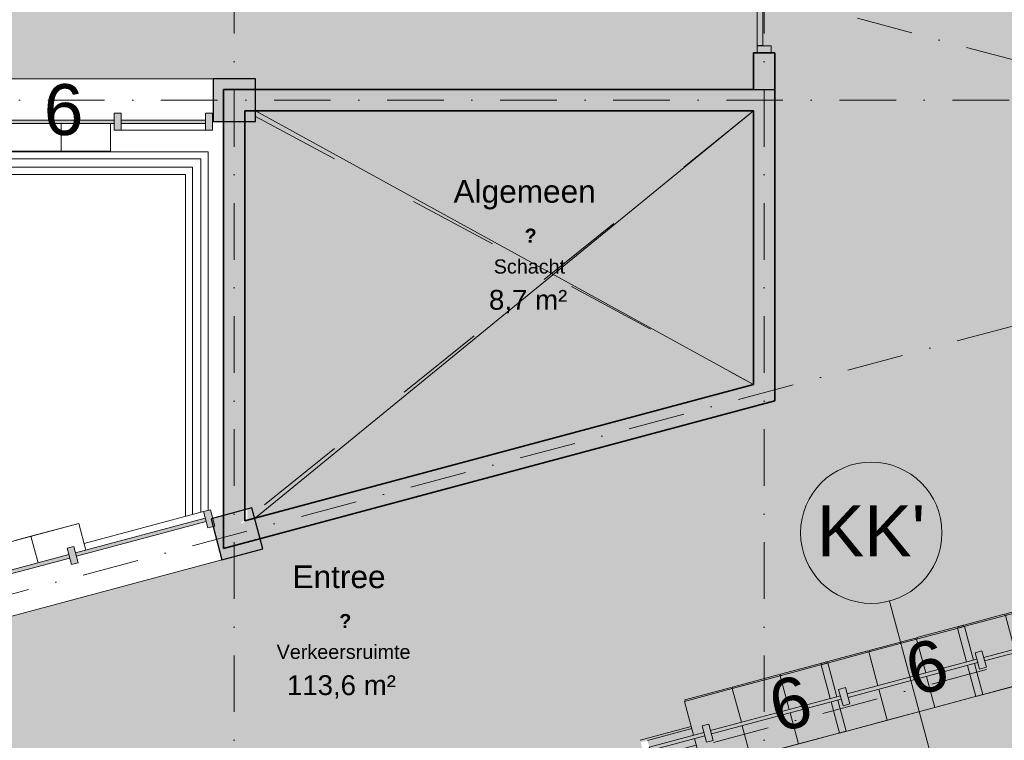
# Model space of a CAD drawing. Header units: millimetres. Extents: x -2530 to 151695, y -8763 to 71774.
# Tile 142 of 217: x 126982 to 133948, y 24169 to 29270. Entities that reach past the tile are written whole.
import ezdxf

# ---------------------------------------------------------------- set-up
doc = ezdxf.new("R2010")
doc.units = ezdxf.units.MM
doc.linetypes.add('Dash', pattern=[1270, 635, -635])
doc.linetypes.add('RR_Level', pattern=[800, 400, -200, 0, -200])
for name, color, linetype, lineweight in [('A-____-NOTE-TEXT', 131, 'Continuous', 13), ('A-AREA-____-IDEN', 2, 'Continuous', 13), ('A-AREA-____-PATT', 32, 'Continuous', 9), ('A-DETL-____-OTLN', 90, 'Continuous', 13), ('A-DOOR-____-MCUT', 31, 'Continuous', 13), ('A-DOOR-____-OTLN', 31, 'Continuous', 18), ('A-FLOR-HRAL-OTLN', 11, 'Continuous', 13), ('A-GENM-____-OTLN', 13, 'Continuous', 13), ('A-GLAZ-CURT-MCUT', 52, 'Continuous', 13), ('A-GLAZ-CURT-OTLN', 52, 'Continuous', 13), ('A-GLAZ-CWMG-MCUT', 51, 'Continuous', 13), ('A-GLAZ-CWMG-OTLN', 51, 'Continuous', 13), ('A-WALL-____-MCUT', 113, 'Continuous', 35), ('A-WALL-____-OTLN', 113, 'Continuous', 18), ('A-WALL-____-PATT', 111, 'Continuous', 35), ('I-FURN-PNLS-OTLN', 30, 'Continuous', 13), ('S-COLS-____-MCUT', 52, 'Continuous', 25), ('S-COLS-____-OTLN', 52, 'Continuous', 18), ('S-GRID-____-IDEN', 1, 'Continuous', 13), ('S-GRID-____-OTLN', 1, 'Continuous', 9)]:
    doc.layers.add(name, color=color, linetype=linetype, lineweight=lineweight)
doc.styles.add('Arial', font='arial.ttf', dxfattribs={"height": 360})
doc.styles.add('Arial_1', font='arial.ttf', dxfattribs={"height": 100})
doc.styles.add('Arial_B', font='txt', dxfattribs={"height": 160})
doc.styles.add('Arial_B_1', font='txt', dxfattribs={"height": 100})
doc.styles.add('Arial_I', font='txt', dxfattribs={"height": 140})

# ---------------------------------------------------------------- blocks, each defined once
blk = doc.blocks.new('NLRS_28_SC_LIB_kolom recht_generiek_ISR - kolom beton_ONTWERP-6193513-plot_V1 Copy 1')
at = {"layer": 'S-COLS-____-OTLN', "lineweight": 13}
blk.add_hatch(color=256, dxfattribs=at).paths.add_polyline_path([(150, -150), (150, 150), (-150, 150), (-150, -150)])
at = {"layer": 'S-COLS-____-MCUT'}
for p, q in [((150, 150), (-150, 150)), ((-150, 150), (-150, -150)), ((150, -150), (150, 150)), ((-150, -150), (150, -150))]:
    blk.add_line(p, q, dxfattribs=at)
blk = doc.blocks.new('NLRS_28_SC_LIB_kolom recht_generiek_ISR - kolom beton_ONTWERP-6193514-plot_V1 Copy 1')
at = {"layer": 'S-COLS-____-OTLN', "lineweight": 13}
blk.add_hatch(color=256, dxfattribs=at).paths.add_polyline_path([(150, 150), (-150, 150), (-150, -150), (-115, -150), (-54.8, 75), (-49.3, -150), (150, -150), (150, 120.7)])
at = {"layer": 'S-COLS-____-MCUT'}
for p, q in [((150, 150), (-150, 150)), ((-150, 150), (-150, -150)), ((150, -150), (150, 150)), ((-150, -150), (150, -150))]:
    blk.add_line(p, q, dxfattribs=at)
blk = doc.blocks.new('NLRS_21_CWM_UN_rechthoek_GEN - 67x114-6173878-plot_V1 Copy 1')
at = {"layer": 'A-GLAZ-CWMG-OTLN'}
blk.add_hatch(color=127, dxfattribs=at).paths.add_polyline_path([(-50, 60), (0, 60), (0, -60), (-50, -60), (-50, -3)])
at = {"layer": 'A-GLAZ-CWMG-MCUT'}
for p, q in [((-50, 60), (0, 60)), ((-50, -60), (-50, 60)), ((0, 60), (0, -60)), ((0, -60), (-50, -60))]:
    blk.add_line(p, q, dxfattribs=at)
blk = doc.blocks.new('NLRS_21_CWP_UN_system_panel_GEN - oz_glas-6173877-plot_V1 Copy 1')
at = {"layer": 'A-GLAZ-CURT-OTLN'}
blk.add_hatch(color=127, dxfattribs=at).paths.add_polyline_path([(475, 12.5), (-475, 11.9), (-475, -12.5), (475, -12.5)])
at = {"layer": 'A-GLAZ-CURT-MCUT'}
for p, q in [((475, 12.5), (-475, 12.5)), ((-475, 12.5), (-475, -12.5)), ((475, -12.5), (475, 12.5)), ((-475, -12.5), (475, -12.5))]:
    blk.add_line(p, q, dxfattribs=at)
blk = doc.blocks.new('NLRS_21_CWP_UN_system_panel_GEN - oz_glas-6173884-plot_V1 Copy 1')
at = {"layer": 'A-GLAZ-CURT-OTLN'}
blk.add_hatch(color=127, dxfattribs=at).paths.add_polyline_path([(281.5, -12.5), (298.5, -12.5), (298.5, 12.5), (-298.5, 12.5), (-298.5, -12.5)])
at = {"layer": 'A-GLAZ-CURT-MCUT'}
for p, q in [((298.5, 12.5), (-298.5, 12.5)), ((-298.5, 12.5), (-298.5, -12.5)), ((298.5, -12.5), (298.5, 12.5)), ((-298.5, -12.5), (298.5, -12.5))]:
    blk.add_line(p, q, dxfattribs=at)
blk = doc.blocks.new('NLRS_21_CWM_UN_rechthoek_GEN - 67x114-6070160-plot_V1 Copy 1')
at = {"layer": 'A-GLAZ-CWMG-OTLN'}
blk.add_line((128297, 28487), (127700, 28487), dxfattribs=at)
blk = doc.blocks.new('NLRS_21_CWM_UN_rechthoek_GEN - 67x114-V8-plot_V1 Copy 1')
at = {"layer": 'A-GLAZ-CWMG-OTLN'}
blk.add_hatch(color=127, dxfattribs=at).paths.add_polyline_path([(25, 60), (25, -60), (-25, -60), (-25, 60), (0, 60)])
at = {"layer": 'A-GLAZ-CWMG-MCUT'}
for p, q in [((-25, 60), (25, 60)), ((-25, -60), (-25, 60)), ((25, 60), (25, -60)), ((25, -60), (-25, -60))]:
    blk.add_line(p, q, dxfattribs=at)
blk = doc.blocks.new('NLRS_21_CWM_UN_rechthoek_GEN - 67x114-V9-plot_V1 Copy 1')
at = {"layer": 'A-GLAZ-CWMG-OTLN'}
blk.add_line((119575, 28487), (118700, 28487), dxfattribs=at)
blk = doc.blocks.new('NLRS_21_CWM_UN_rechthoek_GEN - 67x114-6173879-plot_V1 Copy 1')
at = {"layer": 'A-GLAZ-CWMG-OTLN'}
blk.add_hatch(color=127, dxfattribs=at).paths.add_polyline_path([(-50, 60), (-50, -60), (0, -60), (0, 60)])
at = {"layer": 'A-GLAZ-CWMG-MCUT'}
for p, q in [((0, 60), (-50, 60)), ((-50, 60), (-50, -60)), ((0, -60), (0, 60)), ((-50, -60), (0, -60))]:
    blk.add_line(p, q, dxfattribs=at)
blk = doc.blocks.new('Lockers vide9 - Lockers vide-6077392-plot_V1 Copy 1')
at = {"layer": 'A-GENM-____-OTLN'}
for p, q in [((108484.9, 28850), (113358.2, 28850)), ((113358.2, 28850), (108484.9, 28850))]:
    blk.add_line(p, q, dxfattribs=at)
blk = doc.blocks.new('Lockers vide10 - Lockers vide-6077449-plot_V1 Copy 1')
at = {"layer": 'A-GENM-____-OTLN'}
for p, q in [((118650, 28850), (123350, 28850)), ((123350, 28850), (118650, 28850)), ((123347, 28550), (123350, 28550)), ((123347, 28547), (123350, 28547)), ((123350, 28547), (123350, 28550))]:
    blk.add_line(p, q, dxfattribs=at)
blk = doc.blocks.new('Railing - Railing-6206796-plot_V1 Copy 1')
at = {"layer": 'A-FLOR-HRAL-OTLN'}
for p, q in [((128314.6, 28334.6), (125580, 28334.6)), ((128264.6, 28284.6), (125580, 28284.6)), ((128264.6, 25782.7), (128264.6, 28284.6)), ((128314.6, 25796.1), (128314.6, 28334.6)), ((128204.6, 28224.6), (125580, 28224.6)), ((128204.6, 25766.6), (128204.6, 28224.6)), ((128154.6, 28174.6), (125580, 28174.6)), ((128154.6, 25753.2), (128154.6, 28174.6))]:
    blk.add_line(p, q, dxfattribs=at)
blk = doc.blocks.new('32_dubbele deur_ontwerpers - 2315 x 1600-6437048-plot_V1 Copy 1')
at = {"layer": 'A-DOOR-____-MCUT'}
for p, q in [((-852, 50), (-802, 50)), ((-802, 50), (-802, -50)), ((802, 50), (852, 50)), ((802, -50), (802, 50)), ((-802, -50), (-852, -50)), ((852, -50), (802, -50))]:
    blk.add_line(p, q, dxfattribs=at)
at = {"layer": 'A-DOOR-____-OTLN'}
for p, q in [((0, -10), (0, 500)), ((0, -500), (0, -50))]:
    blk.add_line(p, q, dxfattribs=at)
blk = doc.blocks.new('deurblad_abstract_linksdraaiend - deurblad_abstract_linksdraaiend-6437109-plot_V1 Copy 1')
at = {"layer": 'A-DOOR-____-OTLN', "lineweight": 13}
for p, q in [((132200, 29087.5), (132200, 29887.5)), ((132240, 29887.5), (132200, 29887.5)), ((132240, 29887.5), (132240, 29087.5)), ((132200, 29087.5), (132240, 29087.5))]:
    blk.add_line(p, q, dxfattribs=at)
blk = doc.blocks.new('draairichting - draairichting_links-6437113-plot_V1 Copy 1')
at = {"layer": 'A-DOOR-____-MCUT'}
blk.add_line((132200, 29097.5), (132200, 29887.5), dxfattribs=at)
blk = doc.blocks.new('NLRS_21_CWP_UN_system_panel_GEN - oz_glas-6242613-plot_V1 Copy 1')
at = {"layer": 'A-GLAZ-CURT-OTLN'}
blk.add_hatch(color=127, dxfattribs=at).paths.add_polyline_path([(200, 12.5), (-200, 12.5), (-200, -12.5), (200, -12.5)])
at = {"layer": 'A-GLAZ-CURT-MCUT'}
for p, q in [((200, 12.5), (-200, 12.5)), ((-200, 12.5), (-200, -12.5)), ((200, -12.5), (200, 12.5)), ((-200, -12.5), (200, -12.5))]:
    blk.add_line(p, q, dxfattribs=at)
blk = doc.blocks.new('NLRS_21_CWM_UN_rechthoek_GEN - 67x114-6202270-plot_V1 Copy 1')
at = {"layer": 'A-GLAZ-CWMG-OTLN'}
for p, q in [((131423.7, 24167.3), (131737.6, 24251.4)), ((131454.8, 24051.4), (131768.7, 24135.5))]:
    blk.add_line(p, q, dxfattribs=at)
blk = doc.blocks.new('NLRS_82_FUS_UN_lockers_GEN - 2 hoog-V179-plot_V1 Copy 1')
at = {"layer": 'I-FURN-PNLS-OTLN', "lineweight": 9}
for p, q in [((0, 0), (1050, 0)), ((0, -227.5), (0, 0)), ((0, 0), (350, 0)), ((350, -227.5), (350, 0)), ((350, 0), (700, 0)), ((350, 0), (350, -227.5)), ((700, -227.5), (700, 0)), ((700, 0), (1050, 0)), ((700, 0), (700, -227.5)), ((1050, 0), (1050, -227.5)), ((0, 0), (1050, 0)), ((0, -500), (0, -252.5)), ((350, -500), (350, -252.5)), ((350, -252.5), (350, -500)), ((700, -500), (700, -252.5)), ((700, -252.5), (700, -500)), ((1050, -252.5), (1050, -500)), ((0, -500), (350, -500)), ((5, -500), (5, -510)), ((345, -510), (5, -510)), ((345, -500), (345, -510)), ((350, -500), (700, -500)), ((355, -500), (355, -510)), ((695, -510), (355, -510)), ((695, -500), (695, -510)), ((700, -500), (1050, -500)), ((705, -500), (705, -510)), ((1045, -510), (705, -510)), ((1045, -500), (1045, -510))]:
    blk.add_line(p, q, dxfattribs=at)
blk = doc.blocks.new('NLRS_82_FUS_UN_lockers_GEN - 2 hoog-V180-plot_V1 Copy 1')
at = {"layer": 'I-FURN-PNLS-OTLN', "lineweight": 9}
for p, q in [((0, 0), (1050, 0)), ((0, -227.5), (0, 0)), ((0, 0), (350, 0)), ((350, -227.5), (350, 0)), ((350, 0), (700, 0)), ((350, 0), (350, -227.5)), ((700, -227.5), (700, 0)), ((700, 0), (1050, 0)), ((700, 0), (700, -227.5)), ((1050, 0), (1050, -227.5)), ((0, 0), (1050, 0)), ((0, -500), (0, -252.5)), ((350, -500), (350, -252.5)), ((350, -252.5), (350, -500)), ((700, -500), (700, -252.5)), ((700, -252.5), (700, -500)), ((1050, -252.5), (1050, -500)), ((0, -500), (350, -500)), ((5, -500), (5, -510)), ((345, -510), (5, -510)), ((345, -500), (345, -510)), ((350, -500), (700, -500)), ((355, -500), (355, -510)), ((695, -510), (355, -510)), ((695, -500), (695, -510)), ((700, -500), (1050, -500)), ((705, -500), (705, -510)), ((1045, -510), (705, -510)), ((1045, -500), (1045, -510))]:
    blk.add_line(p, q, dxfattribs=at)
blk = doc.blocks.new('NLRS_82_FUS_UN_lockers_GEN - 2 hoog-V181-plot_V1 Copy 1')
at = {"layer": 'I-FURN-PNLS-OTLN', "lineweight": 9}
for p, q in [((0, 0), (1050, 0)), ((0, -227.5), (0, 0)), ((0, 0), (350, 0)), ((350, -227.5), (350, 0)), ((350, 0), (700, 0)), ((350, 0), (350, -227.5)), ((700, -227.5), (700, 0)), ((700, 0), (1050, 0)), ((700, 0), (700, -227.5)), ((1050, 0), (1050, -227.5)), ((0, 0), (1050, 0)), ((0, -500), (0, -252.5)), ((350, -500), (350, -252.5)), ((350, -252.5), (350, -500)), ((700, -500), (700, -252.5)), ((700, -252.5), (700, -500)), ((1050, -252.5), (1050, -500)), ((0, -500), (350, -500)), ((5, -500), (5, -510)), ((345, -510), (5, -510)), ((345, -500), (345, -510)), ((350, -500), (700, -500)), ((355, -500), (355, -510)), ((695, -510), (355, -510)), ((695, -500), (695, -510)), ((700, -500), (1050, -500)), ((705, -500), (705, -510)), ((1045, -510), (705, -510)), ((1045, -500), (1045, -510))]:
    blk.add_line(p, q, dxfattribs=at)
blk = doc.blocks.new('NLRS_82_FUS_UN_lockers_GEN - 2 hoog-V184-plot_V1 Copy 1')
at = {"layer": 'I-FURN-PNLS-OTLN', "lineweight": 9}
for p, q in [((0, 0), (1050, 0)), ((0, -194.5), (0, 0)), ((0, 0), (350, 0)), ((350, -194.5), (350, 0)), ((350, 0), (700, 0)), ((350, 0), (350, -194.5)), ((700, -194.5), (700, 0)), ((700, 0), (1050, 0)), ((700, 0), (700, -194.5)), ((1050, 0), (1050, -194.5)), ((0, 0), (1050, 0))]:
    blk.add_line(p, q, dxfattribs=at)
blk = doc.blocks.new('Grid - r_2_5mm-300571-plot_V1 Copy 1')
at = {"layer": 'S-GRID-____-IDEN'}
blk.add_circle((0, 0), 2.5, dxfattribs=at)

msp = doc.modelspace()

# ---------------------------------------------------------------- hatches: boundary and pattern name
at = {"layer": 'A-AREA-____-PATT', "transparency": 33554509}
h = msp.add_hatch(color=50, dxfattribs=at)
h.paths.add_polyline_path([(104444.0546, 16808.1957), (105361.688, 17054.0593), (105349.3948, 17099.941), (105397.6913, 17112.8812), (105409.9845, 17066.9995), (106327.6179, 17312.8631), (106315.3247, 17358.7448), (106363.6212, 17371.685), (106375.9144, 17325.8033), (106669.5482, 17404.9627), (106657.3764, 17450.3914), (106705.6729, 17463.3316), (106701.7908, 17477.816), (106701.7795, 17477.8581), (106643.6747, 17694.7085), (106716.1191, 17714.1199), (106275.0915, 19360.0575), (106202.647, 19340.6461), (106105.7193, 19702.3853), (106178.1637, 19721.7967), (105163.7444, 23507.6611), (105091.3, 23488.2496), (105053.4321, 23629.5744), (105125.8766, 23648.9858), (105078.5044, 23825.7811), (105000.8766, 23825.7811), (105000.8766, 24115.4922), (104597.455, 25621.0821), (104525.0105, 25601.6707), (104451.5629, 25875.7811), (104529.2086, 25875.7811), (103835.5984, 28464.3694), (103763.154, 28444.9579), (103674.7195, 28775), (103984.8752, 28775), (103984.8752, 28700), (105524.8752, 28700), (105524.8752, 28775), (106080.5016, 28775), (106080.5016, 28700), (107784.5016, 28700), (107784.5016, 28775), (108282.5016, 28775), (108282.5016, 28850), (108582.5016, 28850), (108582.5016, 28775), (108650, 28775), (108650, 28700), (109684, 28700), (109684, 28775), (111375.0016, 28775), (111375.0016, 28700), (112409.0016, 28700), (112409.0016, 28775), (113350, 28775), (113350, 28850), (113650, 28850), (113650, 28607), (113700, 28607), (113700, 28547), (114650, 28547), (114650, 28607), (114700, 28607), (114700, 28547), (115650, 28547), (115650, 28607), (115700, 28607), (115700, 28559.5), (116650, 28559.5), (116650, 28607), (116700, 28607), (116700, 28559.5), (117650, 28559.5), (117650, 28607), (117700, 28607), (117700, 28559.5), (118300, 28559.5), (118300, 28607), (118350, 28607), (118350, 28850), (128650, 28850), (128650, 28775), (132175, 28775), (132175, 29035.5), (132250, 29035.5), (132250, 30739.5), (132175, 30739.5), (132175, 30940), (132125, 30940), (132125, 30987.5), (131875, 30987.5), (131875, 30940), (131825, 30940), (131825, 30987.5), (130875, 30987.5), (130875, 30940), (130825, 30940), (130825, 30987.5), (129875, 30987.5), (129875, 30940), (129825, 30940), (129825, 30987.5), (128875, 30987.5), (128875, 30940), (128825, 30940), (128825, 30987.5), (127875, 30987.5), (127875, 30940), (127825, 30940), (127825, 30987.5), (126909, 30987.5), (126909, 30940), (126859, 30940), (126859, 31000), (125825, 31000), (125825, 30940), (125775, 30940), (125775, 30987.5), (124875, 30987.5), (124875, 30940), (124825, 30940), (124825, 30925), (124675, 30925), (124675, 30940), (124625, 30940), (124625, 30987.5), (124375, 30987.5), (124375, 30940), (124325, 30940), (124325, 30987.5), (123375, 30987.5), (123375, 30940), (123325, 30940), (123325, 30987.5), (122375, 30987.5), (122375, 30940), (122325, 30940), (122325, 30987.5), (121375, 30987.5), (121375, 30940), (121325, 30940), (121325, 30987.5), (120375, 30987.5), (120375, 30940), (120325, 30940), (120325, 30987.5), (119409, 30987.5), (119409, 30940), (119359, 30940), (119359, 31000), (118325, 31000), (118325, 30940), (118275, 30940), (118275, 30987.5), (117375, 30987.5), (117375, 30940), (117325, 30940), (117325, 30925), (117175, 30925), (117175, 30940), (117125, 30940.0304), (117125, 30987.5), (116225, 30987.5), (116225, 30940), (116175, 30940), (116175, 31000), (115141, 31000), (115141, 30940), (115091, 30940), (115091, 30987.5), (114175, 30987.5), (114175, 30940), (114125, 30940), (114125, 30987.5), (113175, 30987.5), (113175, 30940), (113125, 30940), (113125, 30987.5), (112175, 30987.5), (112175, 30940), (112125, 30940), (112125, 30987.5), (111175, 30987.5), (111175, 30940), (111125, 30940), (111125, 30987.5), (110175, 30987.5), (110175, 30940), (110125, 30940), (110125, 30987.5), (109875, 30987.5), (109875, 30940), (109825, 30940), (109825, 30925), (109675, 30925), (109675, 30940), (109625, 30940), (109625, 30987.5), (109375, 30987.5), (109375, 30940), (109325, 30940), (109325, 30987.5), (108375, 30987.5), (108375, 30940), (108325, 30940), (108325, 30987.5), (107375, 30987.5), (107375, 30940), (107325, 30940), (107325, 30987.5), (106375, 30987.5), (106375, 30940), (106325, 30940), (106325, 30987.5), (105375, 30987.5), (105375, 30940), (105325, 30940), (105325, 30987.5), (104375, 30987.5), (104375, 30940), (104325, 30940), (104325, 30987.5), (103375, 30987.5), (103375, 30940), (103325, 30940), (103325, 30987.5), (102375, 30987.5), (102375, 30940), (102325, 30940), (102325, 30925), (101845, 30925), (101845, 31000), (100811, 31000), (100811, 30925), (98300, 30925), (98300, 30992.5264), (97635.5108, 30967.6958), (93435.4274, 32093.1047), (93310.0896, 31833.3216), (96444.8764, 28698.5348), (101491.3224, 27344.9788), (103240.3129, 20819.4979), (103253.4554, 20823.6991), (103299.9296, 20823.6991), (103337.3774, 20813.665), (103373.8334, 20791.4439), (103405.4698, 20753.8461), (103421.2074, 20721.4489), (103428.2874, 20679.3456), (103423.2187, 20636.9531), (103401.4531, 20591.6998), (103379.2289, 20564.7832), (103343.8715, 20540.8527), (103316.8011, 20532.1992), (104288.0959, 16909.2769), (104360.0406, 16928.5544), (104383.4649, 16841.1372), (104431.7614, 16854.0774)])
h.paths.add_polyline_path([(98482.1921, 28498.9273), (98440.9525, 28509.9775), (98404.4965, 28532.1986), (98375.7776, 28563.7904), (98357.1225, 28602.1936), (98350.0425, 28644.2969), (98355.1111, 28686.6894), (98371.9178, 28725.9367), (98399.1009, 28758.8592), (98434.4583, 28782.7898), (98475.1255, 28795.7897), (98524.8745, 28794.9122), (98559.0475, 28785.7556), (98595.5035, 28763.5345), (98624.2224, 28731.9427), (98642.8775, 28693.5395), (98649.9575, 28651.4362), (98644.8889, 28609.0437), (98624.2224, 28565.1216), (98600.8991, 28536.8738), (98559.0475, 28510.8673), (98517.8079, 28499.7752), (98500, 28499.3513)])
h.paths.add_polyline_path([(128350, 28547), (128425, 28547), (128425, 28550), (128350, 28550)])
h.paths.add_polyline_path([(113650, 28547), (113650, 28550), (113625, 28550), (113625, 28547)])
h = msp.add_hatch(color=254, dxfattribs=at)
h.paths.add_polyline_path([(115308.4771, 15840.2252), (115821.5664, 15977.6897), (115811.2008, 16024.0878), (115859.6358, 16036.511), (115875.0248, 15979.0712), (116873.8006, 16246.6585), (116858.2733, 16304.6146), (116906.57, 16317.554), (116918.8624, 16271.6721), (117073.4119, 16313.0783), (117061.1194, 16358.9602), (117109.4161, 16371.8996), (117124.9434, 16313.9435), (118123.7192, 16581.5309), (118108.1919, 16639.4869), (118156.4886, 16652.4263), (118168.781, 16606.5445), (118719.3684, 16754.0553), (118707.0759, 16799.9371), (118755.3726, 16812.8765), (117761.5908, 20522.1897), (124571.8128, 22345.2079), (124575.2799, 22332.2677), (124623.5764, 22345.2079), (124635.8696, 22299.3262), (125553.503, 22545.1898), (125541.2098, 22591.0715), (125589.5063, 22604.0117), (125601.7995, 22558.13), (126519.4329, 22803.9936), (126507.1398, 22849.8752), (126555.4362, 22862.8154), (126567.7294, 22816.9338), (127485.3628, 23062.7974), (127473.0697, 23108.679), (127521.3662, 23121.6192), (127533.6593, 23075.7375), (128009.1808, 23203.1451), (127996.8876, 23249.0268), (128045.1841, 23261.9669), (128060.7123, 23204.0111), (129059.4839, 23471.6143), (129043.9556, 23529.5701), (129092.2521, 23542.5102), (129104.5453, 23496.6286), (129417.2227, 23580.4049), (129404.9295, 23626.2866), (129453.226, 23639.2268), (129465.5192, 23593.3451), (130383.1526, 23839.2087), (130370.8594, 23885.0904), (130419.1559, 23898.0306), (130431.4491, 23852.1489), (131131.7437, 24039.7804), (131119.4505, 24085.6621), (131167.7419, 24098.6212), (131163.865, 24113.0912), (131371.9334, 24167.2699), (131375.4005, 24154.3297), (131423.697, 24167.2699), (131435.9902, 24121.3882), (131822.3621, 24224.9098), (131810.069, 24270.7914), (131858.3655, 24283.7316), (131870.6586, 24237.8499), (132788.2921, 24483.7135), (132775.9989, 24529.5952), (132824.2954, 24542.5354), (132836.5886, 24496.6537), (133754.222, 24742.5173), (133741.9288, 24788.399), (133790.2253, 24801.3392), (133802.5185, 24755.4575), (134720.1519, 25001.3211), (134707.8587, 25047.2028), (134756.1552, 25060.143), (134768.4484, 25014.2613), (135686.0818, 25260.1249), (135673.7886, 25306.0066), (135722.0851, 25318.9467), (135738.6793, 25261.1862), (136737.4509, 25528.7893), (136718.0406, 25601.234), (136959.4456, 25665.9142), (136963.3393, 25651.3818), (137011.7133, 25664.0329), (137011.7133, 25664.3428), (137060.0098, 25677.283), (137075.5264, 25619.3706), (138074.2979, 25886.9737), (138058.7813, 25944.8861), (138107.0778, 25957.8263), (138119.371, 25911.9446), (138554.9279, 26028.6443), (138542.6347, 26074.526), (138590.9312, 26087.4662), (138603.2244, 26041.5845), (139520.8578, 26287.4481), (139508.5646, 26333.3298), (139556.8611, 26346.27), (139552.9674, 26360.8024), (139675, 26393.4988), (139675, 26413.5938), (139750, 26413.5938), (139750, 26463.5938), (139737.5, 26463.5938), (139737.5, 27413.5938), (139690, 27413.5938), (139690, 27463.5938), (139737.5, 27463.5938), (139737.5, 28141), (139690, 28141), (139690, 28191), (139750, 28191), (139750, 29225), (139690, 29225), (139690, 29275), (139737.5, 29275), (139737.5, 29413.5938), (139690, 29413.5938), (139690, 29463.5938), (139737.5, 29463.5938), (139737.5, 30413.5938), (139690, 30413.5938), (139690.41, 30463.5938), (139737.5, 30463.5938), (139737.5, 30875), (139690, 30875), (139690, 30925), (139675, 30925), (139674.499, 30940), (139625, 30940), (139625, 30987.5), (139098.4318, 30987.5), (139098.4318, 30940), (139048.4318, 30940), (139048.4318, 31000), (138014.4318, 31000), (138014.4318, 30940), (137964.4318, 30940), (137964.4318, 31000), (137950, 31000), (137950, 30925), (137800, 30925), (137800, 31000), (137785.5682, 31000), (137785.5682, 30940), (137735.5682, 30940), (137735.5682, 31000), (136701.5682, 31000), (136701.5682, 30940), (136651.5682, 30940), (136651.5682, 30987.5), (135850, 30987.5), (135850, 30940), (135800, 30940), (135800, 30987.5), (134850, 30987.5), (134850, 30940), (134800, 30940), (134800, 30987.5), (133850, 30987.5), (133850, 30940), (133800, 30940), (133800, 30987.5), (132850, 30987.5), (132850, 30940), (132800, 30940), (132800, 30987.5), (132375, 30987.5), (132375, 30940), (132325, 30940), (132325, 30739.5), (132250, 30739.5), (132250, 29035.5), (132325, 29035.5), (132325, 26572.529), (128683.7939, 25596.8707), (128703.2053, 25524.4263), (118419.3334, 22768.8711), (118356.4404, 23003.5911), (118308.1441, 22990.6501), (118295.8502, 23036.5316), (117378.2207, 22790.6535), (117390.5146, 22744.772), (117342.2183, 22731.8311), (117329.9244, 22777.7126), (116412.2949, 22531.8345), (116424.5888, 22485.953), (116376.2925, 22473.0121), (116360.7633, 22530.9676), (115443.1338, 22285.0895), (115458.6629, 22227.134), (115410.3666, 22214.193), (115394.8375, 22272.1486), (114477.208, 22026.2705), (114492.7371, 21968.3149), (114444.4408, 21955.374), (114432.1469, 22001.2554), (113709.5162, 21807.6271), (113721.8101, 21761.7456), (113673.5138, 21748.8047), (113736.4068, 21514.0847), (113446.6291, 21436.439), (113427.2177, 21508.8834), (113325.2347, 21481.5572), (113305.8233, 21554.0016), (110408.0458, 20777.5445), (110427.4573, 20705.1001), (110234.2721, 20653.3363), (110214.8607, 20725.7807), (109216.0934, 20458.1618), (109235.5048, 20385.7174), (108414.4678, 20165.7212), (108395.0564, 20238.1656), (107396.2891, 19970.5467), (107415.7005, 19898.1023), (106289.431, 19596.3193), (106347.5359, 19379.4689), (106275.0915, 19360.0575), (106716.1191, 17714.1199), (106788.5635, 17733.5313), (106846.5198, 17516.6411), (106847.0953, 17515.0924), (106850.5624, 17502.1522), (106898.8589, 17515.0924), (106911.1521, 17469.2107), (107335.7571, 17582.9761), (107323.464, 17628.8578), (107371.7605, 17641.798), (107384.0536, 17595.9163), (108301.6871, 17841.7799), (108289.3939, 17887.6616), (108337.6904, 17900.6018), (108349.9836, 17854.7201), (109267.617, 18100.5837), (109255.3238, 18146.4654), (109303.6203, 18159.4055), (109315.9135, 18113.5239), (110233.5469, 18359.3875), (110221.2537, 18405.2691), (110269.5502, 18418.2093), (110281.8434, 18372.3277), (111199.4768, 18618.1912), (111187.1836, 18664.0729), (111235.4801, 18677.0131), (111247.7733, 18631.1314), (112165.4067, 18876.995), (112153.1135, 18922.8767), (112201.41, 18935.8169), (112213.7032, 18889.9352), (113131.3366, 19135.7988), (113119.0435, 19181.6805), (113167.34, 19194.6207), (113179.6331, 19148.739), (114097.2666, 19394.6026), (114084.9734, 19440.4843), (114133.2699, 19453.4245), (114129.3878, 19467.9134), (114274.275, 19506.7334), (114311.5473, 19361.429), (114298.6066, 19357.9618), (114311.5473, 19309.6664), (114265.6659, 19297.3725), (114407.1735, 18769.259), (114453.0549, 18781.5529), (114465.9959, 18733.2566), (114420.1144, 18720.9627), (114520.0593, 18347.9633), (114565.9408, 18360.2572), (114578.8817, 18311.9609), (114520.9285, 18296.4324), (114788.5474, 17297.6651), (114846.5006, 17313.1936), (114859.4416, 17264.8973), (114813.5601, 17252.6034), (114924.8115, 16837.4074), (114970.693, 16849.7013), (114983.634, 16801.405), (114937.7525, 16789.1111), (115170.6896, 15919.7778), (115216.5711, 15932.0717), (115229.5121, 15883.7755), (115244.4213, 15886.1071), (115247.888, 15873.1677), (115296.1847, 15886.1071)])
h.paths.add_polyline_path([(113625, 21794.8162), (113658.7611, 21803.8625), (113657.9847, 21806.7602), (113625, 21797.922)])
h.paths.add_polyline_path([(136150, 28550), (135850, 28550), (135850, 28850), (136150, 28850)])
for color, points in [(50, [(128644.971, 25741.7596), (132175, 26687.628), (132175, 28625), (128650, 28625), (128650, 28550), (128575, 28550), (128575, 25800.6566), (128625.5596, 25814.204), (128644.7175, 25742.7059)]), (254, [(133324.2781, 16629.8706), (135135.3891, 17115.1561), (135022.155, 17537.7515), (135311.9327, 17615.3972), (135425.1668, 17192.8018), (138830.0554, 18105.1386), (138065.1075, 20959.9633), (138065.1062, 20959.9681), (136853.3767, 25482.2042), (136756.8612, 25456.3445), (136737.4509, 25528.7893), (135737.6359, 25260.9066), (135753.1416, 25203.0352), (135704.8451, 25190.095), (135692.5519, 25235.9766), (134774.9185, 24990.113), (134787.2117, 24944.2314), (134738.9152, 24931.2912), (134726.622, 24977.1729), (133808.9886, 24731.3093), (133821.2817, 24685.4276), (133772.9852, 24672.4874), (133760.6921, 24718.3691), (132843.0586, 24472.5055), (132855.3518, 24426.6238), (132807.0553, 24413.6836), (132794.7622, 24459.5653), (131877.1287, 24213.7017), (131889.4219, 24167.82), (131841.1254, 24154.8798), (131828.8322, 24200.7615), (131442.4603, 24097.24), (131454.7535, 24051.3583), (131406.457, 24038.4181), (131410.3616, 24023.8449), (131347.5762, 24007.0226), (133319.9229, 16646.1243)])]:
    msp.add_hatch(color=color, dxfattribs=at).paths.add_polyline_path(points)
at = {"layer": 'A-WALL-____-PATT', "lineweight": 18}
h = msp.add_hatch(color=47, dxfattribs=at)
h.paths.add_polyline_path([(132325, 28775), (132325, 29035.5), (132175, 29035.5), (132175, 28775)])
h.paths.add_polyline_path([(132325, 30739.5), (132325, 30925), (132175, 30925), (132175, 30739.5), (132240, 30739.5)])
for points in [[(131955.9375, 28625), (132325, 28625), (132325, 28775), (128425, 28775), (128575, 28625), (129065, 28625)], [(128425, 25682.8185), (128575, 25723.0109), (128575, 28625), (128425, 28625), (128425, 25689.289)], [(132175, 26532.3366), (132325, 26572.529), (132325, 28625), (132175, 28625), (132175, 26572.529)], [(128425, 25527.5271), (132175, 26532.3366), (132175, 26687.628), (128575, 25723.0109), (128515.6319, 25645.6408)]]:
    msp.add_hatch(color=47, dxfattribs=at).paths.add_polyline_path(points)
h = msp.add_hatch(color=47, dxfattribs=at)
h.paths.add_polyline_path([(117945.2986, 20416.1201), (124610.2181, 22201.8671), (124571.3979, 22346.7566), (117906.4803, 20561.0102), (117916.8809, 20522.1897)])
h.paths.add_polyline_path([(131202.6867, 23968.202), (131410.3616, 24023.8449), (131371.541, 24168.7343), (131163.865, 24113.0912), (131198.8741, 23982.4269)])
h.paths.add_polyline_path([(136756.8612, 25456.3445), (136998.2662, 25521.0247), (136959.4456, 25665.9142), (136718.0406, 25601.234), (136749.9325, 25482.2042)])
h.paths.add_polyline_path([(139591.788, 26215.9129), (143519.3597, 27268.236), (143480.5392, 27413.1255), (139552.9674, 26360.8024), (139587.9176, 26230.3584)])

# ---------------------------------------------------------------- linework, layer by layer
at = {"lineweight": 13}
for p, q in [((128650, 25743.1071), (132175, 28625)), ((128650, 28625), (132175, 26687.628))]:
    msp.add_line(p, q, dxfattribs=at)
at = {"layer": 'A-DETL-____-OTLN', "linetype": 'Dash', "lineweight": 9}
for p, q in [((132175, 28625), (128636.6735, 25772.7264)), ((128650, 28584.6381), (132175, 26687.628))]:
    msp.add_line(p, q, dxfattribs=at)
at = {"layer": 'A-WALL-____-MCUT'}
for p, q in [((132325, 29035.5), (132175, 29035.5)), ((132175, 29035.5), (132175, 28775)), ((132325, 26572.529), (132325, 29035.5)), ((132175, 28775), (128425, 28775)), ((128425, 28775), (128425, 25527.5271)), ((128575, 28625), (132175, 28625)), ((128575, 25723.0109), (128575, 28625)), ((132175, 28625), (132175, 26687.628)), ((132175, 26687.628), (128575, 25723.0109)), ((128425, 25527.5271), (132325, 26572.529))]:
    msp.add_line(p, q, dxfattribs=at)
at = {"layer": 'A-WALL-____-MCUT', "lineweight": 25}
msp.add_line((132175, 28775), (132325, 28775), dxfattribs=at)
at = {"layer": 'A-WALL-____-OTLN'}
msp.add_line((131371.541, 24168.7343), (131733.7636, 24265.7855), dxfattribs=at)
at = {"layer": 'S-GRID-____-OTLN', "linetype": 'RR_Level'}
for p, q in [((128500, 48773.1142), (128500, -857.0614)), ((132250, 48773.1142), (132250, -857.0614)), ((60261.7736, 48746.5298), (149633.2911, 24799.5039)), ((75650.9249, 11464.402), (144032.124, 29787.0891)), ((-34.3191, 28700), (143998.0499, 28700)), ((76246.2087, 9242.7726), (144032.124, 27405.9539)), ((133395.304, 24188.7976), (136700.8653, 11852.2747))]:
    msp.add_line(p, q, dxfattribs=at)
at = {"layer": 'S-GRID-____-OTLN'}
msp.add_line((133136.4849, 25154.7234), (133395.304, 24188.7976), dxfattribs=at)

# ---------------------------------------------------------------- block references
at = {"layer": 'A-DOOR-____-OTLN', "rotation": 270}
msp.add_blockref('32_dubbele deur_ontwerpers - 2315 x 1600-6437048-plot_V1 Copy 1', (132250, 29887.5), dxfattribs=at)
at = {"layer": 'A-DOOR-____-OTLN'}
for name in ['deurblad_abstract_linksdraaiend - deurblad_abstract_linksdraaiend-6437109-plot_V1 Copy 1', 'draairichting - draairichting_links-6437113-plot_V1 Copy 1']:
    msp.add_blockref(name, (0, 0), dxfattribs=at)
at = {"layer": 'A-FLOR-HRAL-OTLN'}
msp.add_blockref('Railing - Railing-6206796-plot_V1 Copy 1', (0, 0), dxfattribs=at)
at = {"layer": 'A-GENM-____-OTLN'}
msp.add_blockref('Lockers vide10 - Lockers vide-6077449-plot_V1 Copy 1', (5000, 0), dxfattribs=at)
at = {"layer": 'A-GENM-____-OTLN', "rotation": 195.0000000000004}
msp.add_blockref('Lockers vide9 - Lockers vide-6077392-plot_V1 Copy 1', (225734.8821, 81391.7035), dxfattribs=at)
at = {"layer": 'A-GLAZ-CURT-OTLN'}
for name, p in [('NLRS_21_CWP_UN_system_panel_GEN - oz_glas-6173877-plot_V1 Copy 1', (127175, 28547)), ('NLRS_21_CWP_UN_system_panel_GEN - oz_glas-6173884-plot_V1 Copy 1', (127998.5, 28547))]:
    msp.add_blockref(name, p, dxfattribs=at)
for name, p, rotation in [('NLRS_21_CWP_UN_system_panel_GEN - oz_glas-6173877-plot_V1 Copy 1', (127839.8889, 25606.79), 194.9999999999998), ('NLRS_21_CWP_UN_system_panel_GEN - oz_glas-6173877-plot_V1 Copy 1', (126873.9631, 25347.971), 194.9999999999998), ('NLRS_21_CWP_UN_system_panel_GEN - oz_glas-6173877-plot_V1 Copy 1', (134264.5702, 24866.3152), 194.9990946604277), ('NLRS_21_CWP_UN_system_panel_GEN - oz_glas-6173877-plot_V1 Copy 1', (133298.6403, 24607.5114), 194.9990946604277), ('NLRS_21_CWP_UN_system_panel_GEN - oz_glas-6173877-plot_V1 Copy 1', (132332.7104, 24348.7076), 194.9990946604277), ('NLRS_21_CWP_UN_system_panel_GEN - oz_glas-6242613-plot_V1 Copy 1', (131632.4112, 24161.0749), 194.9990946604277)]:
    msp.add_blockref(name, p, dxfattribs=dict(at, rotation=rotation))
at = {"layer": 'A-GLAZ-CWMG-OTLN', "extrusion": (0, 0, -1)}
for name, p, rotation in [('NLRS_21_CWM_UN_rechthoek_GEN - 67x114-V8-plot_V1 Copy 1', (-127675, 28547), 180), ('NLRS_21_CWM_UN_rechthoek_GEN - 67x114-6173878-plot_V1 Copy 1', (-128347, 28547), 180), ('NLRS_21_CWM_UN_rechthoek_GEN - 67x114-V8-plot_V1 Copy 1', (-127356.926, 25477.3805), 345.0000000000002), ('NLRS_21_CWM_UN_rechthoek_GEN - 67x114-V8-plot_V1 Copy 1', (-133781.6053, 24736.9133), 345.0009053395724), ('NLRS_21_CWM_UN_rechthoek_GEN - 67x114-V8-plot_V1 Copy 1', (-132815.6754, 24478.1095), 345.0009053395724), ('NLRS_21_CWM_UN_rechthoek_GEN - 67x114-V8-plot_V1 Copy 1', (-131849.7454, 24219.3057), 345.0009053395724)]:
    msp.add_blockref(name, p, dxfattribs=dict(at, rotation=rotation))
at = {"layer": 'A-GLAZ-CWMG-OTLN'}
for name in ['NLRS_21_CWM_UN_rechthoek_GEN - 67x114-6070160-plot_V1 Copy 1', 'NLRS_21_CWM_UN_rechthoek_GEN - 67x114-6202270-plot_V1 Copy 1']:
    msp.add_blockref(name, (0, 0), dxfattribs=at)
for name, p, rotation in [('NLRS_21_CWM_UN_rechthoek_GEN - 67x114-V9-plot_V1 Copy 1', (235565.592, 84025.8343), 195.0000000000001), ('NLRS_21_CWM_UN_rechthoek_GEN - 67x114-6173879-plot_V1 Copy 1', (128347, 25742.67), 14.9999999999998)]:
    msp.add_blockref(name, p, dxfattribs=dict(at, rotation=rotation))
at = {"layer": 'I-FURN-PNLS-OTLN'}
for name, p, rotation in [('NLRS_82_FUS_UN_lockers_GEN - 2 hoog-V184-plot_V1 Copy 1', (127625, 28340), 180), ('NLRS_82_FUS_UN_lockers_GEN - 2 hoog-V184-plot_V1 Copy 1', (126385.721, 25431.4491), 14.99999999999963), ('NLRS_82_FUS_UN_lockers_GEN - 2 hoog-V179-plot_V1 Copy 1', (134761.3554, 24750.9543), 195.0000000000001), ('NLRS_82_FUS_UN_lockers_GEN - 2 hoog-V180-plot_V1 Copy 1', (133795.4295, 24492.1353), 195.0000000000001), ('NLRS_82_FUS_UN_lockers_GEN - 2 hoog-V181-plot_V1 Copy 1', (132829.5037, 24233.3162), 195.0000000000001)]:
    msp.add_blockref(name, p, dxfattribs=dict(at, rotation=rotation))
at = {"layer": 'S-COLS-____-OTLN', "lineweight": 13}
msp.add_blockref('NLRS_28_SC_LIB_kolom recht_generiek_ISR - kolom beton_ONTWERP-6193513-plot_V1 Copy 1', (128500, 28700), dxfattribs=at)
at = {"layer": 'S-COLS-____-OTLN', "lineweight": 13, "rotation": 194.9999999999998}
msp.add_blockref('NLRS_28_SC_LIB_kolom recht_generiek_ISR - kolom beton_ONTWERP-6193514-plot_V1 Copy 1', (128519.4936, 25630.4923), dxfattribs=at)
at = {"layer": 'S-GRID-____-IDEN', "xscale": 199.9999999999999, "yscale": 199.9999999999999, "zscale": 199.9999999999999, "rotation": 194.9999999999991}
msp.add_blockref('Grid - r_2_5mm-300571-plot_V1 Copy 1', (133007.0754, 25637.6863), dxfattribs=at)

# ---------------------------------------------------------------- texts
at = {"layer": 'A-____-NOTE-TEXT', "lineweight": 9, "insert": (127153.0406, 28813.2501), "char_height": 360, "width": 336.70875, "attachment_point": 1, "style": 'Arial'}
msp.add_mtext('6', dxfattribs=at)
at = {"layer": 'A-____-NOTE-TEXT', "lineweight": 9, "char_height": 360, "width": 336.70875, "attachment_point": 1, "rotation": 15, "style": 'Arial'}
for insert in [(133217.0656, 24827.1077), (132251.1398, 24568.2886)]:
    msp.add_mtext('6', dxfattribs=dict(at, insert=insert))
at = {"layer": 'A-AREA-____-IDEN', "lineweight": 9, "attachment_point": 1}
for s, insert, char_height, width, style in [('Algemeen', (130051.3965, 28133.9686), 160, 1218.565, 'Arial_B'), ('\\fArial|b1|i0|c0|p34|;?', (130554.2715, 27790.4514), 100, 112.23625, 'Arial_B_1'), ('Schacht', (130336.2715, 27572.714), 100, 641.35, 'Arial_1'), ('8,7 m²', (130302.2715, 27356.8127), 140, 721.51875, 'Arial_I'), ('Entree', (128912.4606, 25406.2686), 160, 801.6875, 'Arial_B'), ('\\fArial|b1|i0|c0|p34|;?', (129243.3356, 25062.7514), 100, 112.23625, 'Arial_B_1'), ('Verkeersruimte', (128800.3356, 24845.0141), 100, 1186.4975, 'Arial_1'), ('113,6 m²', (128872.3356, 24629.1128), 140, 1010.12625, 'Arial_I')]:
    msp.add_mtext(s, dxfattribs=dict(at, insert=insert, char_height=char_height, width=width, style=style))
at = {"layer": 'S-GRID-____-IDEN', "lineweight": 9, "insert": (132621.976, 25830.9411), "char_height": 360, "width": 913.92375, "attachment_point": 1, "style": 'Arial'}
msp.add_mtext("KK'", dxfattribs=at)

doc.saveas('drawing.dxf')
